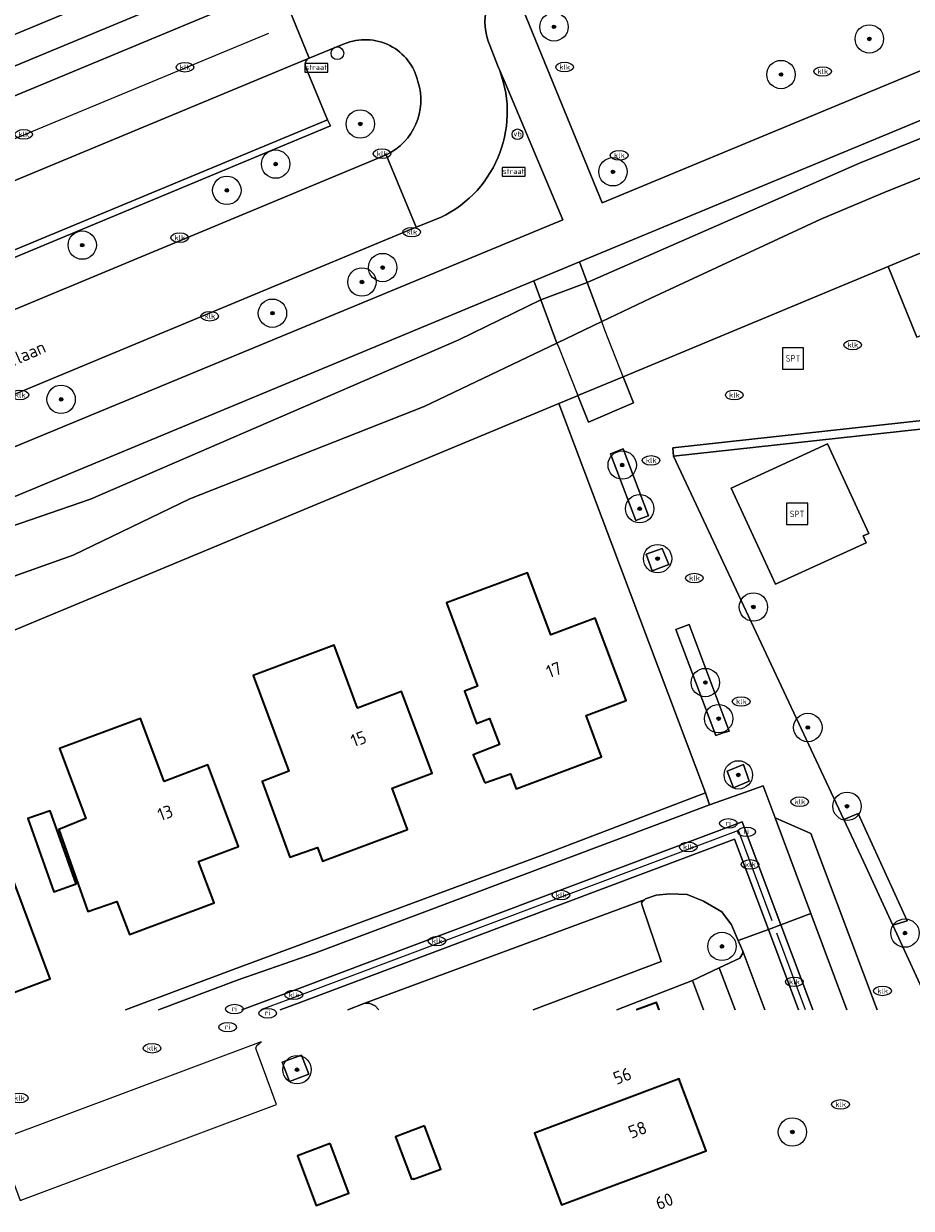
# Model space of a CAD drawing. Header units: metres. Extents: x 103671 to 105190, y 427150 to 429171.
# Tile 115 of 256: x 104458 to 104521, y 427151 to 427234. Entities that reach past the tile are written whole.
import ezdxf
from ezdxf.enums import TextEntityAlignment as Align

# ---------------------------------------------------------------- set-up
doc = ezdxf.new("R2010")
doc.units = ezdxf.units.M
for name, color, linetype, lineweight in [('B-WE-GR-BEPLANTING_CULTUUR_ROOS-GV', 253, 'Continuous', 18), ('B-WE-GR-BOOM-S', 253, 'Continuous', 25), ('B-WE-GR-HAAG-GV', 253, 'Continuous', 13), ('B-WE-IE-MEUBILAIR-S', 253, 'Continuous', 25), ('B-WE-IE-MEUBILAIR_WEGMEUBILAIR-S', 253, 'Continuous', 25), ('B-WE-IE-TERREINAFSCHEIDING_KUNSTMATIG_MUUR-GV', 253, 'Continuous', 18), ('B-WE-KW-KUNSTWERK_DEK-GV', 253, 'Continuous', 18), ('B-WE-KW-KUNSTWERK_LANDHOOFD-GV', 253, 'Continuous', 18), ('B-WE-OG-BEBOUWING-GV', 253, 'Continuous', 35), ('B-WE-OG-BEBOUWING-T18', 7, 'Continuous', 18), ('B-WE-OG-TERREIN_BEGROEID-GV', 253, 'Continuous', 18), ('B-WE-OG-TERREIN_ERF-GV', 253, 'Continuous', 18), ('B-WE-OG-TERREIN_OEVER-GV', 253, 'Continuous', 18), ('B-WE-OG-TOPOGRAFIE-T18', 7, 'Continuous', 18), ('B-WE-OG-WATER_SLOOT-GV', 253, 'Continuous', 18), ('B-WE-OG-WEG-GV', 253, 'Continuous', 18), ('B-WE-RI-HWA_GOOT_MOLGOOT-G', 253, 'Continuous', 18), ('B-WE-VH-GESLOTENVERHARDING_ASFALT-GV', 253, 'Continuous', 18), ('B-WE-VH-GESLOTENVERHARDING_KUNSTSTOF-GV', 253, 'Continuous', 18), ('B-WE-VH-ONVERHARD_ZAND-GV', 253, 'Continuous', 18), ('B-WE-VH-OPENVERHARDING-GV', 253, 'Continuous', 18), ('B-WE-VH-OPENVERHARDING_BETONSTRAATSTEEN-GV', 253, 'Continuous', 18), ('B-WE-VH-OPENVERHARDING_SIERBESTRATING-GV', 253, 'Continuous', 18), ('B-WE-VH-OPENVERHARDING_TEGEL-GV', 253, 'Continuous', 18), ('X-XX-AL-VERWIJZING-S', 253, 'Continuous', 25)]:
    doc.layers.add(name, color=color, linetype=linetype, lineweight=lineweight)
doc.styles.add('NLCS-ISO', font='NLCS-ISO.ttf')
doc.styles.add('NLCS-ISO-M500-T18', font='NLCS-ISO.ttf', dxfattribs={"height": 0.9})

# ---------------------------------------------------------------- blocks, each defined once
blk = doc.blocks.new('SIE-MEUBILAIR_BORD_STRAATNAAM-SO')
blk.add_lwpolyline([(-1.62, -0.62), (1.62, -0.62), (1.62, 0.62), (-1.62, 0.62)], close=True)
at = {"style": 'NLCS-ISO'}
blk.add_text('straat', height=0.75, dxfattribs=at).set_placement((0, 0.08), align=Align.MIDDLE_CENTER)
blk = doc.blocks.new('SIE-MEUBILAIR_PAAL_VERKEERSBORD-SO')
blk.add_circle((0, 0), 0.75)
at = {"style": 'NLCS-ISO'}
blk.add_text('vb', height=0.75, dxfattribs=at).set_placement((0, 0.07), align=Align.MIDDLE_CENTER)
blk = doc.blocks.new('SIE-MEUBILAIR_PUT_KOLK-SO')
blk.add_ellipse((0, 0), major_axis=(1.25, 0), ratio=0.54)
at = {"style": 'NLCS-ISO'}
blk.add_text('klk', height=0.75, dxfattribs=at).set_placement((0.03, 0), align=Align.MIDDLE_CENTER)
blk = doc.blocks.new('SIE-MEUBILAIR_PUT_RIOOLPUT-SO')
blk.add_ellipse((0, 0), major_axis=(1.25, 0), ratio=0.54)
at = {"style": 'NLCS-ISO'}
blk.add_text('ri', height=0.75, dxfattribs=at).set_placement((-0.04, 0.07), align=Align.MIDDLE_CENTER)
blk = doc.blocks.new('SAL-VERWIJZING_SYMBOOL-SO')
at = {"color": 0, "linetype": 'ByBlock', "lineweight": -2}
blk.add_circle((0, 0), 0.9, dxfattribs=at)
at = {"color": 0, "linetype": 'ByBlock', "lineweight": -2, "style": 'NLCS-ISO'}
blk.add_attdef('SYMBOOL', (2.5, -2.5), '', height=1.8, dxfattribs=at)
blk = doc.blocks.new('SIE-WEG_SPEELTOESTEL-SO')
at = {"flags": 128}
blk.add_lwpolyline([(-3.75, -3.75), (3.75, -3.75), (3.75, 3.75), (-3.75, 3.75)], close=True, dxfattribs=at)
at = {"style": 'NLCS-ISO'}
blk.add_text('SPT', height=2.25, dxfattribs=at).set_placement((0, 0), align=Align.MIDDLE_CENTER)
blk = doc.blocks.new('SGR-BOOM_GBKN-SO')
at = {"linetype": 'ByBlock', "lineweight": 18}
h = blk.add_hatch(color=0, dxfattribs=at)
h.dxf.hatch_style = 1
edge = h.paths.add_edge_path()
edge.add_arc((0, 0), 0.25, 0, 360)
at = {"color": 0, "linetype": 'ByBlock', "lineweight": 18}
for radius in [2, 0.25]:
    blk.add_circle((0, 0), radius, dxfattribs=at)
at = {"color": 0, "linetype": 'ByBlock', "lineweight": 18, "style": 'NLCS-ISO'}
blk.add_attdef('SOORT', (2.5, 0), '', height=1.5, dxfattribs=at)

msp = doc.modelspace()

# ---------------------------------------------------------------- linework, layer by layer
at = {"layer": 'B-WE-GR-BEPLANTING_CULTUUR_ROOS-GV', "flags": 128}
msp.add_lwpolyline([(104475.717, 427236.617), (104474.999, 427238.392), (104433.361, 427221.104), (104434.123, 427219.298)], close=True, dxfattribs=at)
at = {"layer": 'B-WE-GR-HAAG-GV', "flags": 128}
for points in [[(104500.303, 427204.099), (104499.887, 427203.942), (104499.399, 427203.757), (104501.185, 427199.037), (104501.62, 427199.201), (104502.089, 427199.379)], [(104504.956, 427191.73), (104504.571, 427191.581), (104504.014, 427191.364), (104506.824, 427183.902), (104507.357, 427184.076), (104507.778, 427184.214)], [(104515.854, 427177.973), (104517.233, 427175.03), (104519.307, 427170.536), (104520.326, 427170.837), (104516.871, 427178.402)]]:
    msp.add_lwpolyline(points, close=True, dxfattribs=at)
at = {"layer": 'B-WE-IE-TERREINAFSCHEIDING_KUNSTMATIG_MUUR-GV', "flags": 128}
msp.add_lwpolyline([(104521.266, 427205.483), (104523.791, 427205.76), (104523.725, 427206.362), (104503.792, 427204.174), (104503.858, 427203.572)], close=True, dxfattribs=at)
at = {"layer": 'B-WE-KW-KUNSTWERK_DEK-GV', "flags": 128}
msp.add_lwpolyline([(104497.773, 427215.814), (104494.503, 427214.599), (104495.637, 427211.555), (104495.758, 427211.23), (104497.117, 427207.85), (104497.87, 427205.977), (104501.036, 427207.34), (104500.313, 427209.18), (104499.019, 427212.467), (104498.79, 427213.061)], close=True, dxfattribs=at)
at = {"layer": 'B-WE-KW-KUNSTWERK_LANDHOOFD-GV', "flags": 128}
for points in [[(104497.773, 427215.814), (104494.503, 427214.599), (104495.637, 427211.555), (104498.79, 427213.061)], [(104500.313, 427209.18), (104497.117, 427207.85), (104497.87, 427205.977), (104501.036, 427207.34)]]:
    msp.add_lwpolyline(points, close=True, dxfattribs=at)
at = {"layer": 'B-WE-OG-BEBOUWING-GV', "flags": 128}
for points in [[(104490.549, 427180.558), (104492.355, 427181.195), (104492.749, 427180.143), (104498.786, 427182.403), (104497.699, 427185.306), (104500.509, 427186.358), (104498.321, 427192.167), (104495.198, 427190.996), (104493.564, 427195.354), (104487.842, 427193.248), (104490.043, 427187.37), (104489.112, 427187.022), (104489.962, 427184.754), (104490.892, 427185.102), (104491.58, 427183.266), (104489.729, 427182.533)], [(104481.585, 427185.834), (104479.93, 427190.254), (104474.219, 427188.116), (104476.743, 427181.374), (104474.869, 427180.654), (104476.803, 427175.335), (104478.749, 427176.016), (104479.115, 427175.038), (104485.107, 427177.281), (104484.02, 427180.184), (104486.83, 427181.236), (104484.675, 427186.991)], [(104467.946, 427180.664), (104466.291, 427185.084), (104460.585, 427182.992), (104462.44, 427178.038), (104460.537, 427177.277), (104462.568, 427171.496), (104464.626, 427172.197), (104465.496, 427169.875), (104471.468, 427172.111), (104470.381, 427175.014), (104473.191, 427176.066), (104471.036, 427181.821)], [(104461.758, 427173.451), (104459.924, 427178.6), (104458.348, 427178.038), (104460.183, 427172.889)], [(104450.842, 427164.41), (104455.851, 427166.292), (104456.203, 427165.355), (104459.913, 427166.752), (104456.012, 427177.133), (104452.895, 427175.962), (104452.54, 427176.907), (104446.932, 427174.8)], [(104504.302, 427159.542), (104504.244, 427159.697), (104494.051, 427155.865), (104495.944, 427150.821), (104506.141, 427154.641)], [(104486.304, 427156.386), (104484.253, 427155.617), (104485.375, 427152.628), (104485.509, 427152.678), (104485.53, 427152.622), (104487.447, 427153.341)], [(104479.643, 427155.15), (104477.341, 427154.284), (104478.658, 427150.784), (104480.957, 427151.658)]]:
    msp.add_lwpolyline(points, close=True, dxfattribs=at)
msp.add_lwpolyline([(104502.845, 427164.555), (104502.647, 427165.083), (104501.241, 427164.555)], dxfattribs=at)
at = {"layer": 'B-WE-OG-TERREIN_BEGROEID-GV', "flags": 128}
for points in [[(104494.771, 427238.567), (104492.959, 427237.767), (104492.719, 427237.658), (104492.487, 427237.533), (104492.298, 427237.413), (104498.816, 427221.428), (104527.256, 427233.234), (104537.333, 427237.405), (104541.577, 427239.244), (104542.214, 427239.52), (104535.469, 427255.243), (104535.382, 427255.201), (104535.281, 427255.374), (104535.039, 427255.273)], [(104480.647, 427232.628), (104478.169, 427231.626)], [(104477.933, 427230.976), (104479.458, 427227.291), (104479.667, 427226.847), (104442.59, 427211.417), (104440.309, 427210.472), (104405.512, 427196.106), (104403.224, 427195.162), (104365.972, 427179.621), (104364.296, 427178.864), (104365.537, 427175.677), (104367.287, 427176.405), (104483.607, 427224.82)], [(104485.72, 427219.725), (104369.397, 427171.334), (104367, 427170.326), (104368.613, 427166.545), (104387.102, 427174.871), (104401.147, 427181.048), (104436.899, 427195.754), (104496.039, 427220.238), (104491.993, 427229.892), (104491.443, 427231.13)], [(104487.431, 427220.404), (104485.72, 427219.725)], [(104400.918, 427174.853), (104417.209, 427182.217), (104448.537, 427195.658), (104462.747, 427200.54), (104488.715, 427211.771), (104494.503, 427214.599), (104494.006, 427215.931), (104402.336, 427177.858)], [(104536.668, 427164.555), (104521.266, 427205.483), (104503.858, 427203.572), (104515.854, 427177.973), (104516.871, 427178.402), (104520.326, 427170.837), (104519.307, 427170.536), (104522.068, 427164.555)]]:
    msp.add_lwpolyline(points, dxfattribs=at)
for points in [[(104516.95, 427224.229), (104527.637, 427228.557), (104543.39, 427235.096), (104542.914, 427236.244), (104497.23, 427217.27), (104497.773, 427215.814)], [(104511.05, 427194.556), (104507.903, 427201.316), (104514.706, 427204.458), (104517.614, 427198.137), (104517.223, 427197.977), (104517.426, 427197.479)]]:
    msp.add_lwpolyline(points, close=True, dxfattribs=at)
at = {"layer": 'B-WE-OG-TERREIN_BEGROEID-GV'}
for points in [[(104485.836, 427229.974, 0.466491), (104480.647, 427232.628)], [(104478.169, 427231.626, 0.414634), (104477.933, 427230.976)], [(104491.443, 427231.13, -0.405365), (104487.431, 427220.404)], [(104483.607, 427224.82, 0.378674), (104485.836, 427229.974)]]:
    msp.add_lwpolyline(points, format="xyb", dxfattribs=at)
at = {"layer": 'B-WE-OG-TERREIN_ERF-GV', "flags": 128}
for points in [[(104347.653, 427187.758), (104472.349, 427239.53), (104474.194, 427240.331), (104471.964, 427245.76), (104470.574, 427245.177), (104471.827, 427242.189), (104472.379, 427242.42), (104472.616, 427241.845), (104466.033, 427239.11), (104461.037, 427237.035), (104456.041, 427234.959)], [(104465.233, 427164.555), (104472.876, 427167.434), (104494.598, 427175.474), (104506.096, 427179.863), (104496.852, 427204.419), (104495.771, 427207.29), (104393.073, 427164.555)], [(104440.815, 427164.555), (104438.551, 427170.582), (104441.658, 427171.75), (104441.307, 427172.686), (104446.932, 427174.8), (104452.54, 427176.907), (104452.895, 427175.962), (104456.012, 427177.133), (104459.913, 427166.752), (104456.203, 427165.355), (104455.851, 427166.292), (104451.228, 427164.555)], [(104505.97, 427164.555), (104505.183, 427166.623), (104499.865, 427164.555)], [(104501.241, 427164.555), (104502.647, 427165.083), (104502.845, 427164.555)]]:
    msp.add_lwpolyline(points, dxfattribs=at)
for points in [[(104490.549, 427180.558), (104489.729, 427182.533), (104491.58, 427183.266), (104490.892, 427185.102), (104489.962, 427184.754), (104489.112, 427187.022), (104490.043, 427187.37), (104487.842, 427193.248), (104493.564, 427195.354), (104495.198, 427190.996), (104498.321, 427192.167), (104500.509, 427186.358), (104497.699, 427185.306), (104498.786, 427182.403), (104492.749, 427180.143), (104492.355, 427181.195)], [(104481.585, 427185.834), (104484.675, 427186.991), (104486.83, 427181.236), (104484.02, 427180.184), (104485.107, 427177.281), (104479.115, 427175.038), (104478.749, 427176.016), (104476.803, 427175.335), (104474.869, 427180.654), (104476.743, 427181.374), (104474.219, 427188.116), (104479.93, 427190.254)], [(104467.946, 427180.664), (104471.036, 427181.821), (104473.191, 427176.066), (104470.381, 427175.014), (104471.468, 427172.111), (104465.496, 427169.875), (104464.626, 427172.197), (104462.568, 427171.496), (104460.537, 427177.277), (104462.44, 427178.038), (104460.585, 427182.992), (104466.291, 427185.084)], [(104461.758, 427173.451), (104460.183, 427172.889), (104458.348, 427178.038), (104459.924, 427178.6)]]:
    msp.add_lwpolyline(points, close=True, dxfattribs=at)
at = {"layer": 'B-WE-OG-TERREIN_OEVER-GV', "flags": 128}
for points in [[(104544.721, 427235.649), (104543.39, 427235.096), (104527.637, 427228.557), (104516.95, 427224.229), (104497.773, 427215.814), (104498.79, 427213.061), (104502.247, 427214.712), (104514.236, 427220.272), (104518.869, 427222.238), (104525.922, 427225.047), (104531.769, 427227.001), (104559.257, 427238.859), (104562.706, 427241.615), (104572.366, 427253.493), (104574.74, 427256.694)], [(104381.76, 427164.555), (104385.525, 427165.704), (104403.306, 427172.42), (104414.181, 427177.812), (104420.158, 427179.58), (104429.012, 427182.836), (104438.476, 427187.837), (104446.772, 427191.668), (104455.236, 427194.366), (104461.547, 427196.599), (104469.768, 427200.578), (104486.286, 427207.088), (104495.637, 427211.555), (104494.503, 427214.599), (104488.715, 427211.771), (104462.747, 427200.54), (104448.537, 427195.658), (104417.209, 427182.217), (104400.918, 427174.853), (104378.41, 427165.095), (104377.246, 427164.555)]]:
    msp.add_lwpolyline(points, dxfattribs=at)
at = {"layer": 'B-WE-OG-WATER_SLOOT-GV', "flags": 128}
for points in [[(104574.74, 427256.694), (104572.366, 427253.493), (104562.706, 427241.615), (104559.257, 427238.859), (104531.769, 427227.001), (104525.922, 427225.047), (104518.869, 427222.238), (104514.236, 427220.272), (104502.247, 427214.712), (104498.79, 427213.061), (104495.637, 427211.555), (104486.286, 427207.088), (104469.768, 427200.578), (104461.547, 427196.599), (104455.236, 427194.366), (104446.772, 427191.668), (104438.476, 427187.837), (104429.012, 427182.836), (104420.158, 427179.58), (104414.181, 427177.812), (104403.306, 427172.42), (104385.525, 427165.704), (104381.76, 427164.555)], [(104495.771, 427207.29), (104496.967, 427207.788), (104497.117, 427207.85), (104500.313, 427209.18), (104518.968, 427216.943), (104562.202, 427234.934), (104565.137, 427236.209), (104589.177, 427246.35), (104587.187, 427250.264)], [(104393.073, 427164.555), (104495.771, 427207.29)]]:
    msp.add_lwpolyline(points, dxfattribs=at)
at = {"layer": 'B-WE-OG-WEG-GV', "flags": 128}
msp.add_lwpolyline([(104590.269, 427240.75), (104641.168, 427261.889), (104650.02, 427265.566), (104703.039, 427287.586), (104712.597, 427291.556), (104711.68, 427293.966), (104710.853, 427296.139), (104679.655, 427283.719), (104655.7, 427274.413), (104654.804, 427274.035), (104589.402, 427246.445), (104589.177, 427246.35), (104565.137, 427236.209), (104562.202, 427234.934), (104518.968, 427216.943), (104520.997, 427211.967), (104521.659, 427212.248), (104530.51, 427215.931), (104542.101, 427220.753), (104546.486, 427222.504), (104580.217, 427236.569), (104583.74, 427238.038)], close=True, dxfattribs=at)
at = {"layer": 'B-WE-RI-HWA_GOOT_MOLGOOT-G', "flags": 128}
for points in [[(104363.336, 427186.918), (104475.321, 427233.385)], [(104510.81, 427170.844), (104508.422, 427177.199), (104508.419, 427177.201), (104477.298, 427165.505), (104474.77, 427164.555)], [(104513.154, 427164.555), (104511.141, 427169.959)]]:
    msp.add_lwpolyline(points, dxfattribs=at)
at = {"layer": 'B-WE-VH-GESLOTENVERHARDING_ASFALT-GV', "flags": 128}
for points in [[(104402.336, 427177.858), (104494.006, 427215.931), (104497.23, 427217.27), (104542.914, 427236.244), (104541.577, 427239.244), (104537.333, 427237.405), (104527.256, 427233.234), (104498.816, 427221.428), (104492.298, 427237.413)], [(104490.939, 427232.484), (104491.443, 427231.13), (104491.993, 427229.892), (104496.039, 427220.238), (104436.899, 427195.754), (104401.147, 427181.048), (104387.102, 427174.871), (104368.613, 427166.545), (104367.85, 427166.146), (104366.295, 427165.226), (104364.879, 427164.15), (104362.994, 427168.641), (104360.885, 427173.741), (104359.734, 427176.434), (104359.375, 427177.21)]]:
    msp.add_lwpolyline(points, dxfattribs=at)
at = {"layer": 'B-WE-VH-GESLOTENVERHARDING_ASFALT-GV'}
msp.add_lwpolyline([(104492.298, 427237.413, 0.374426), (104490.939, 427232.484)], format="xyb", dxfattribs=at)
at = {"layer": 'B-WE-VH-GESLOTENVERHARDING_ASFALT-GV', "flags": 128}
msp.add_lwpolyline([(104369.397, 427171.334), (104485.72, 427219.725), (104483.607, 427224.82), (104367.287, 427176.405)], close=True, dxfattribs=at)
at = {"layer": 'B-WE-VH-GESLOTENVERHARDING_KUNSTSTOF-GV', "flags": 128}
msp.add_lwpolyline([(104514.706, 427204.458), (104507.903, 427201.316), (104511.05, 427194.556), (104517.426, 427197.479), (104517.223, 427197.977), (104517.614, 427198.137)], close=True, dxfattribs=at)
at = {"layer": 'B-WE-VH-ONVERHARD_ZAND-GV', "flags": 128}
for points in [[(104500.303, 427204.099), (104499.887, 427203.942), (104499.399, 427203.757), (104501.185, 427199.037), (104501.62, 427199.201), (104502.089, 427199.379)], [(104503.044, 427197.072), (104501.924, 427196.668), (104502.336, 427195.495), (104503.511, 427195.937)], [(104504.956, 427191.73), (104504.571, 427191.581), (104504.014, 427191.364), (104506.824, 427183.902), (104507.357, 427184.076), (104507.778, 427184.214)], [(104508.78, 427181.849), (104507.635, 427181.392), (104508.088, 427180.221), (104509.187, 427180.685)], [(104516.871, 427178.402), (104515.854, 427177.973), (104517.233, 427175.03), (104519.307, 427170.536), (104520.326, 427170.837)], [(104476.785, 427159.52), (104478.137, 427160.03), (104477.627, 427161.382), (104476.275, 427160.872)]]:
    msp.add_lwpolyline(points, close=True, dxfattribs=at)
at = {"layer": 'B-WE-VH-OPENVERHARDING-GV', "flags": 128}
for points in [[(104497.773, 427215.814), (104494.503, 427214.599), (104495.637, 427211.555), (104495.758, 427211.23), (104497.117, 427207.85), (104497.87, 427205.977), (104501.036, 427207.34), (104500.313, 427209.18), (104499.019, 427212.467), (104498.79, 427213.061)], [(104476.785, 427159.52), (104476.275, 427160.872), (104477.627, 427161.382), (104478.137, 427160.03)]]:
    msp.add_lwpolyline(points, close=True, dxfattribs=at)
for points in [[(104467.548, 427164.555), (104473.163, 427166.67), (104478.578, 427168.551), (104506.381, 427179.021), (104506.096, 427179.863), (104494.598, 427175.474), (104472.876, 427167.434), (104465.233, 427164.555)], [(104499.865, 427164.555), (104505.183, 427166.623), (104507.07, 427167.514), (104508.52, 427168.209), (104508.744, 427168.567), (104508.734, 427168.71), (104508.418, 427169.452), (104507.946, 427170.557), (104507.251, 427171.466), (104505.964, 427172.22), (104504.82, 427172.689), (104503.584, 427172.75), (104502.624, 427172.647), (104501.879, 427172.381), (104501.801, 427172.324), (104501.685, 427172.238), (104501.604, 427172.115), (104501.645, 427171.921), (104502.985, 427167.97), (104493.956, 427164.555)], [(104516.073, 427164.555), (104513.529, 427171.349), (104511.42, 427170.566), (104513.66, 427164.555)], [(104512.651, 427164.555), (104510.534, 427170.238), (104508.418, 427169.452), (104508.734, 427168.71), (104510.277, 427164.555)], [(104510.277, 427164.555), (104508.734, 427168.71), (104508.744, 427168.567), (104508.52, 427168.209), (104507.07, 427167.514), (104508.197, 427164.555)], [(104483.078, 427164.555), (104483.066, 427164.586), (104482.831, 427164.851), (104482.392, 427165.045), (104482.086, 427165.034), (104480.894, 427164.555)]]:
    msp.add_lwpolyline(points, dxfattribs=at)
at = {"layer": 'B-WE-VH-OPENVERHARDING_BETONSTRAATSTEEN-GV', "flags": 128}
for points in [[(104477.478, 427237.371), (104476.08, 427236.769), (104478.169, 427231.626), (104480.647, 427232.628)], [(104491.443, 427231.13), (104490.939, 427232.484)], [(104478.169, 427231.626), (104440.219, 427215.854)], [(104479.458, 427227.291), (104477.933, 427230.976)], [(104440.855, 427215.588), (104442.404, 427211.897), (104479.458, 427227.291)], [(104483.607, 427224.82), (104485.72, 427219.725), (104487.431, 427220.404)], [(104473.419, 427164.555), (104477.131, 427165.95), (104508.697, 427177.812), (104511.42, 427170.566), (104513.529, 427171.349), (104511.007, 427178.084), (104510.161, 427180.345), (104508.527, 427179.754), (104506.381, 427179.021), (104478.578, 427168.551), (104473.163, 427166.67), (104467.548, 427164.555)], [(104476.119, 427164.555), (104477.465, 427165.061), (104508.146, 427176.591), (104510.534, 427170.238), (104511.42, 427170.566), (104508.697, 427177.812), (104477.131, 427165.95), (104473.419, 427164.555)], [(104480.894, 427164.555), (104482.086, 427165.034), (104501.671, 427172.276), (104501.801, 427172.324), (104501.879, 427172.381), (104502.624, 427172.647), (104503.584, 427172.75), (104504.82, 427172.689), (104505.964, 427172.22), (104507.251, 427171.466), (104507.946, 427170.557), (104508.418, 427169.452), (104510.534, 427170.238), (104508.146, 427176.591), (104477.465, 427165.061), (104476.119, 427164.555)], [(104493.956, 427164.555), (104502.985, 427167.97), (104501.645, 427171.921), (104501.604, 427172.115), (104501.685, 427172.238), (104501.801, 427172.324), (104501.671, 427172.276), (104482.086, 427165.034), (104482.392, 427165.045), (104482.831, 427164.851), (104483.066, 427164.586), (104483.078, 427164.555)], [(104513.66, 427164.555), (104511.42, 427170.566), (104510.534, 427170.238), (104512.651, 427164.555)], [(104508.197, 427164.555), (104507.07, 427167.514), (104505.183, 427166.623), (104505.97, 427164.555)], [(104475.876, 427157.897), (104474.449, 427161.713), (104474.409, 427161.853), (104474.481, 427162.047), (104474.777, 427162.313), (104456.059, 427155.322), (104455.988, 427155.295), (104455.929, 427155.273)], [(104456.366, 427154.95), (104457.792, 427151.134), (104475.876, 427157.897)]]:
    msp.add_lwpolyline(points, dxfattribs=at)
at = {"layer": 'B-WE-VH-OPENVERHARDING_BETONSTRAATSTEEN-GV'}
for points in [[(104490.939, 427232.484, -0.374426), (104492.298, 427237.413)], [(104480.647, 427232.628, -0.466491), (104485.836, 427229.974)], [(104477.933, 427230.976, -0.414634), (104478.169, 427231.626)], [(104487.431, 427220.404, 0.405365), (104491.443, 427231.13)], [(104485.836, 427229.974, -0.378674), (104483.607, 427224.82)]]:
    msp.add_lwpolyline(points, format="xyb", dxfattribs=at)
at = {"layer": 'B-WE-VH-OPENVERHARDING_BETONSTRAATSTEEN-GV', "flags": 128}
for points in [[(104403.197, 427200.471), (104438.806, 427215.257), (104440.219, 427215.854), (104478.169, 427231.626), (104476.08, 427236.769), (104475.717, 427236.617), (104434.123, 427219.298), (104432.772, 427218.745), (104412.357, 427210.289), (104410.979, 427209.725), (104388.758, 427200.48), (104387.4, 427199.9), (104360.334, 427188.666), (104362.433, 427183.585), (104363.613, 427184.062), (104401.789, 427199.887)], [(104497.773, 427215.814), (104497.23, 427217.27), (104494.006, 427215.931), (104494.503, 427214.599)]]:
    msp.add_lwpolyline(points, close=True, dxfattribs=at)
at = {"layer": 'B-WE-VH-OPENVERHARDING_SIERBESTRATING-GV', "flags": 128}
for points in [[(104520.997, 427211.967), (104518.968, 427216.943), (104500.313, 427209.18), (104501.036, 427207.34), (104497.87, 427205.977), (104497.117, 427207.85), (104496.967, 427207.788), (104495.771, 427207.29), (104496.852, 427204.419), (104506.096, 427179.863), (104506.381, 427179.021), (104508.527, 427179.754), (104510.161, 427180.345), (104511.007, 427178.084), (104513.529, 427177.001), (104518.199, 427164.555)], [(104522.068, 427164.555), (104519.307, 427170.536), (104517.233, 427175.03), (104515.854, 427177.973), (104503.858, 427203.572), (104503.792, 427204.174), (104523.725, 427206.362)]]:
    msp.add_lwpolyline(points, dxfattribs=at)
for points in [[(104502.089, 427199.379), (104501.62, 427199.201), (104501.185, 427199.037), (104499.399, 427203.757), (104499.887, 427203.942), (104500.303, 427204.099)], [(104502.336, 427195.495), (104501.924, 427196.668), (104503.044, 427197.072), (104503.511, 427195.937)], [(104506.824, 427183.902), (104504.014, 427191.364), (104504.571, 427191.581), (104504.956, 427191.73), (104507.778, 427184.214), (104507.357, 427184.076)], [(104508.088, 427180.221), (104507.635, 427181.392), (104508.78, 427181.849), (104509.187, 427180.685)]]:
    msp.add_lwpolyline(points, close=True, dxfattribs=at)
at = {"layer": 'B-WE-VH-OPENVERHARDING_TEGEL-GV', "flags": 128}
for points in [[(104480.425, 427242.92), (104480.423, 427242.919), (104476.477, 427241.28), (104474.194, 427240.331), (104472.349, 427239.53), (104347.653, 427187.758), (104341.068, 427203.927), (104339.163, 427203.049), (104346.19, 427186.337), (104335.309, 427193.234)], [(104363.613, 427184.062), (104362.433, 427183.585), (104360.334, 427188.666), (104359.523, 427190.402), (104386.664, 427201.703), (104387.4, 427199.9), (104388.758, 427200.48), (104388.027, 427202.253), (104410.234, 427211.483), (104410.979, 427209.725), (104412.357, 427210.289), (104411.609, 427212.045), (104432.002, 427220.524), (104432.772, 427218.745), (104434.123, 427219.298), (104433.361, 427221.104), (104474.999, 427238.392), (104475.717, 427236.617), (104476.08, 427236.769), (104477.478, 427237.371)], [(104518.199, 427164.555), (104513.529, 427177.001), (104511.007, 427178.084), (104513.529, 427171.349), (104516.073, 427164.555)]]:
    msp.add_lwpolyline(points, dxfattribs=at)
msp.add_lwpolyline([(104479.458, 427227.291), (104442.404, 427211.897), (104442.59, 427211.417), (104479.667, 427226.847)], close=True, dxfattribs=at)

# ---------------------------------------------------------------- block references
at = {"layer": 'B-WE-GR-BOOM-S', "xscale": 0.5, "yscale": 0.5, "zscale": 0.5}
for p in [(104495.425, 427233.831), (104517.653, 427232.983), (104511.427, 427230.474), (104481.773, 427226.991), (104475.807, 427224.162), (104499.58, 427223.621), (104472.367, 427222.313), (104462.176, 427218.452), (104483.35, 427216.871), (104481.888, 427215.85), (104475.584, 427213.655), (104460.689, 427207.584), (104500.234, 427202.952), (104501.468, 427199.879), (104502.727, 427196.363), (104509.482, 427192.953), (104506.095, 427187.628), (104507.028, 427185.087), (104513.318, 427184.46), (104508.422, 427181.121), (104516.083, 427178.91), (104520.161, 427169.973), (104507.264, 427169.034), (104477.318, 427160.346), (104512.232, 427155.957)]:
    msp.add_blockref('SGR-BOOM_GBKN-SO', p, dxfattribs=at)
at = {"layer": 'B-WE-IE-MEUBILAIR-S', "xscale": 0.5, "yscale": 0.5, "zscale": 0.5}
for name, p in [('SIE-MEUBILAIR_PUT_KOLK-SO', (104469.414, 427230.988)), ('SIE-MEUBILAIR_BORD_STRAATNAAM-SO', (104478.665, 427230.945)), ('SIE-MEUBILAIR_PUT_KOLK-SO', (104496.17, 427231)), ('SIE-MEUBILAIR_PUT_KOLK-SO', (104514.36, 427230.69)), ('SIE-MEUBILAIR_PUT_KOLK-SO', (104458.048, 427226.255)), ('SIE-MEUBILAIR_PAAL_VERKEERSBORD-SO', (104492.859, 427226.261)), ('SIE-MEUBILAIR_PUT_KOLK-SO', (104483.305, 427224.897)), ('SIE-MEUBILAIR_PUT_KOLK-SO', (104500.02, 427224.78)), ('SIE-MEUBILAIR_BORD_STRAATNAAM-SO', (104492.581, 427223.617)), ('SIE-MEUBILAIR_PUT_KOLK-SO', (104485.4, 427219.368)), ('SIE-MEUBILAIR_PUT_KOLK-SO', (104469.041, 427218.975)), ('SIE-MEUBILAIR_PUT_KOLK-SO', (104471.165, 427213.443)), ('SIE-MEUBILAIR_PUT_KOLK-SO', (104516.48, 427211.42)), ('SIE-MEUBILAIR_PUT_KOLK-SO', (104457.788, 427207.895)), ('SIE-MEUBILAIR_PUT_KOLK-SO', (104508.13, 427207.89)), ('SIE-MEUBILAIR_PUT_KOLK-SO', (104502.27, 427203.28)), ('SIE-MEUBILAIR_PUT_KOLK-SO', (104505.32, 427194.99)), ('SIE-MEUBILAIR_PUT_KOLK-SO', (104508.62, 427186.29)), ('SIE-MEUBILAIR_PUT_KOLK-SO', (104512.75, 427179.23)), ('SIE-MEUBILAIR_PUT_RIOOLPUT-SO', (104507.72, 427177.7)), ('SIE-MEUBILAIR_PUT_RIOOLPUT-SO', (104509.001, 427177.108)), ('SIE-MEUBILAIR_PUT_KOLK-SO', (104504.89, 427176.04)), ('SIE-MEUBILAIR_PUT_KOLK-SO', (104509.25, 427174.81)), ('SIE-MEUBILAIR_PUT_KOLK-SO', (104495.92, 427172.65)), ('SIE-MEUBILAIR_PUT_KOLK-SO', (104487.18, 427169.41)), ('SIE-MEUBILAIR_PUT_KOLK-SO', (104512.36, 427166.54)), ('SIE-MEUBILAIR_PUT_KOLK-SO', (104518.58, 427165.9)), ('SIE-MEUBILAIR_PUT_KOLK-SO', (104477.09, 427165.62)), ('SIE-MEUBILAIR_PUT_RIOOLPUT-SO', (104472.905, 427164.616)), ('SIE-MEUBILAIR_PUT_RIOOLPUT-SO', (104475.251, 427164.323)), ('SIE-MEUBILAIR_PUT_RIOOLPUT-SO', (104472.434, 427163.346)), ('SIE-MEUBILAIR_PUT_KOLK-SO', (104467.1, 427161.86)), ('SIE-MEUBILAIR_PUT_KOLK-SO', (104457.74, 427158.35)), ('SIE-MEUBILAIR_PUT_KOLK-SO', (104515.62, 427157.9))]:
    msp.add_blockref(name, p, dxfattribs=at)
at = {"layer": 'B-WE-IE-MEUBILAIR_WEGMEUBILAIR-S', "xscale": 0.2, "yscale": 0.2, "zscale": 0.2}
for p in [(104512.271, 427210.468), (104512.562, 427199.509)]:
    msp.add_blockref('SIE-WEG_SPEELTOESTEL-SO', p, dxfattribs=at)
at = {"layer": 'X-XX-AL-VERWIJZING-S', "xscale": 0.5, "yscale": 0.5, "zscale": 0.5}
msp.add_blockref('SAL-VERWIJZING_SYMBOOL-SO', (104480.16, 427231.976), dxfattribs=at)

# ---------------------------------------------------------------- texts
at = {"layer": 'B-WE-OG-BEBOUWING-T18', "style": 'NLCS-ISO-M500-T18'}
for s, rotation, p in [('17', 20.6, (104495.418, 427188.526)), ('15', 20.5, (104481.652, 427183.657)), ('13', 20.5, (104468.027, 427178.45)), ('56', 20.6, (104500.243, 427159.908)), ('58', 20.6, (104501.314, 427156.118)), ('60', 20.6, (104503.206, 427151.077))]:
    msp.add_text(s, height=0.9, rotation=rotation, dxfattribs=at).set_placement(p, align=Align.MIDDLE)
at = {"layer": 'B-WE-OG-TOPOGRAFIE-T18', "style": 'NLCS-ISO-M500-T18'}
msp.add_text('Rietlaan', height=0.9, rotation=23.5, dxfattribs=at).set_placement((104457.587, 427210.509), align=Align.MIDDLE)

doc.saveas('drawing.dxf')
